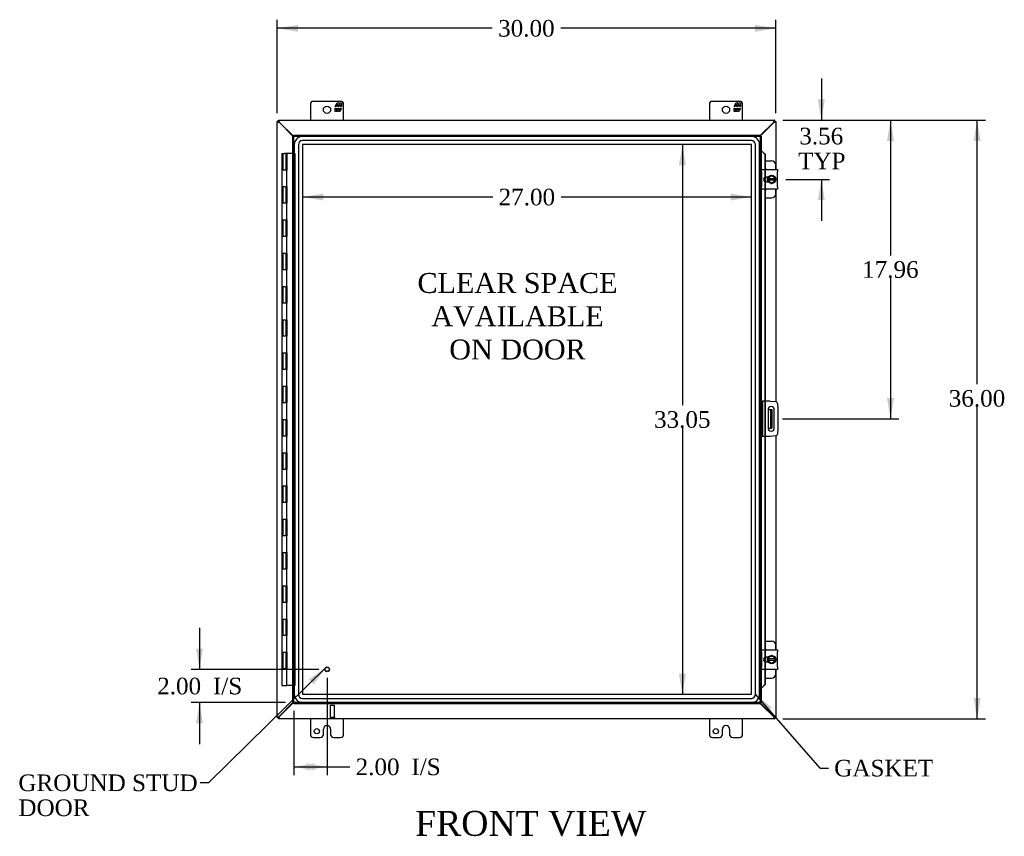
# Model space of a CAD drawing. Header units: inches. Extents: x 6 to 235, y 0 to 158.
# Tile 3 of 8: x 58 to 117, y 54 to 103. Entities that reach past the tile are written whole.
import ezdxf
from ezdxf.enums import TextEntityAlignment as Align

# ---------------------------------------------------------------- set-up
doc = ezdxf.new("R2010")
doc.units = ezdxf.units.IN
doc.header["$MEASUREMENT"] = 0
for name, color, linetype in [('COM40153-1', 7, 'CONTINUOUS'), ('COM40153-2', 7, 'CONTINUOUS'), ('COM42667', 7, 'CONTINUOUS'), ('COM42780', 7, 'CONTINUOUS'), ('COM48454', 7, 'CONTINUOUS'), ('COM70219', 7, 'CONTINUOUS'), ('COM71780-21', 7, 'CONTINUOUS'), ('DEFAULT', 7, 'CONTINUOUS'), ('FET07710', 7, 'CONTINUOUS'), ('HNG10620-32B', 7, 'CONTINUOUS'), ('HNG10620-32C', 7, 'CONTINUOUS'), ('SCC19011', 7, 'CONTINUOUS'), ('SPR20265', 7, 'CONTINUOUS'), ('STD21878', 7, 'CONTINUOUS'), ('WAF25035', 7, 'CONTINUOUS')]:
    doc.layers.add(name, color=color, linetype=linetype)
doc.styles.add('SEACAD_TIMES_NEW_ROMAN', font='times.ttf')

# ---------------------------------------------------------------- blocks, each defined once
blk = doc.blocks.new('SEANNOT_GROUP2')
at = {"layer": 'DEFAULT', "linetype": 'Continuous'}
blk.add_hatch(color=136, dxfattribs=at).paths.add_polyline_path([(75.476, 62.709), (76.222, 63.734), (75.184, 63.007)])
at = {"layer": 'DEFAULT', "color": 136, "linetype": 'Continuous'}
blk.add_line((69.147, 56.786), (68.647, 56.786), dxfattribs=at)
blk.add_lwpolyline([(69.147, 56.786), (76.222, 63.734)], dxfattribs=at)
at = {"layer": 'DEFAULT', "color": 136, "linetype": 'Continuous', "style": 'SEACAD_TIMES_NEW_ROMAN'}
for s, p in [('GROUND STUD', (57.705, 57.286)), ('DOOR', (57.705, 55.786))]:
    blk.add_text(s, height=1, dxfattribs=at).set_placement(p, align=Align.TOP_LEFT)
blk = doc.blocks.new('SEANNOT_GROUP3')
at = {"layer": 'DEFAULT', "linetype": 'Continuous'}
blk.add_hatch(color=136, dxfattribs=at).paths.add_polyline_path([(103.026, 61.306), (102.046, 62.11), (102.712, 61.032)])
at = {"layer": 'DEFAULT', "color": 136, "linetype": 'Continuous'}
blk.add_line((105.929, 57.668), (106.429, 57.668), dxfattribs=at)
blk.add_lwpolyline([(105.929, 57.668), (102.046, 62.11)], dxfattribs=at)
at = {"layer": 'DEFAULT', "color": 136, "linetype": 'Continuous', "style": 'SEACAD_TIMES_NEW_ROMAN'}
blk.add_text('GASKET', height=1, dxfattribs=at).set_placement((106.779, 58.168), align=Align.TOP_LEFT)
blk = doc.blocks.new('GDIMGGROUP')
at = {"layer": 'DEFAULT', "linetype": 'Continuous'}
for points in [[(115.585, 95.386), (115.376, 96.636), (115.168, 95.386)], [(115.585, 61.886), (115.168, 61.886), (115.376, 60.636)]]:
    blk.add_hatch(color=136, dxfattribs=at).paths.add_polyline_path(points)
at = {"layer": 'DEFAULT', "color": 136, "linetype": 'Continuous'}
for p, q in [((103.698, 96.636), (115.876, 96.636)), ((115.376, 80.756), (115.376, 96.636)), ((115.376, 60.636), (115.376, 79.406)), ((103.698, 60.636), (115.876, 60.636))]:
    blk.add_line(p, q, dxfattribs=at)
at = {"layer": 'DEFAULT', "color": 136, "linetype": 'Continuous', "style": 'SEACAD_TIMES_NEW_ROMAN'}
blk.add_text('36.00', height=1, dxfattribs=at).set_placement((113.67, 80.406), align=Align.TOP_LEFT)
blk = doc.blocks.new('GDIMGGROUP1')
at = {"layer": 'DEFAULT', "linetype": 'Continuous'}
for points in [[(68.389, 64.856), (68.597, 63.606), (68.806, 64.856)], [(68.389, 60.356), (68.806, 60.356), (68.597, 61.606)]]:
    blk.add_hatch(color=136, dxfattribs=at).paths.add_polyline_path(points)
at = {"layer": 'DEFAULT', "color": 136, "linetype": 'Continuous'}
for p, q in [((68.597, 66.106), (68.597, 63.606)), ((75.779, 63.606), (68.097, 63.606)), ((73.779, 61.606), (68.097, 61.606)), ((68.597, 61.606), (68.597, 59.106))]:
    blk.add_line(p, q, dxfattribs=at)
at = {"layer": 'DEFAULT', "color": 136, "linetype": 'Continuous', "style": 'SEACAD_TIMES_NEW_ROMAN'}
for s, p in [('2.00', (66.055, 63.106)), ('I/S', (69.409, 63.106))]:
    blk.add_text(s, height=1, dxfattribs=at).set_placement(p, align=Align.TOP_LEFT)
blk = doc.blocks.new('GDIMGGROUP9')
at = {"layer": 'DEFAULT', "linetype": 'Continuous'}
for points in [[(106.214, 97.886), (105.798, 97.886), (106.006, 96.636)], [(106.214, 91.824), (106.006, 93.074), (105.798, 91.824)]]:
    blk.add_hatch(color=136, dxfattribs=at).paths.add_polyline_path(points)
at = {"layer": 'DEFAULT', "color": 136, "linetype": 'Continuous'}
for p, q in [((106.006, 99.136), (106.006, 96.636)), ((103.698, 96.636), (106.506, 96.636)), ((103.866, 93.074), (106.506, 93.074)), ((106.006, 93.074), (106.006, 90.574))]:
    blk.add_line(p, q, dxfattribs=at)
at = {"layer": 'DEFAULT', "color": 136, "linetype": 'Continuous', "style": 'SEACAD_TIMES_NEW_ROMAN'}
for s, p in [('3.56', (104.679, 96.178)), ('TYP', (104.608, 94.678))]:
    blk.add_text(s, height=1, dxfattribs=at).set_placement(p, align=Align.TOP_LEFT)
blk = doc.blocks.new('GDIMGGROUP10')
at = {"layer": 'DEFAULT', "linetype": 'Continuous'}
for points in [[(110.372, 95.386), (110.164, 96.636), (109.955, 95.386)], [(110.372, 79.926), (109.955, 79.926), (110.164, 78.676)]]:
    blk.add_hatch(color=136, dxfattribs=at).paths.add_polyline_path(points)
at = {"layer": 'DEFAULT', "color": 136, "linetype": 'Continuous'}
for p, q in [((103.698, 96.636), (110.664, 96.636)), ((110.164, 96.636), (110.164, 88.506)), ((110.164, 87.156), (110.164, 78.676)), ((103.677, 78.676), (110.664, 78.676))]:
    blk.add_line(p, q, dxfattribs=at)
at = {"layer": 'DEFAULT', "color": 136, "linetype": 'Continuous', "style": 'SEACAD_TIMES_NEW_ROMAN'}
blk.add_text('17.96', height=1, dxfattribs=at).set_placement((108.458, 88.156), align=Align.TOP_LEFT)
blk = doc.blocks.new('GDIMGGROUP15')
at = {"layer": 'DEFAULT', "linetype": 'Continuous'}
for points in [[(75.529, 57.537), (75.529, 57.954), (74.279, 57.746)], [(75.029, 57.537), (76.279, 57.746), (75.029, 57.954)]]:
    blk.add_hatch(color=136, dxfattribs=at).paths.add_polyline_path(points)
at = {"layer": 'DEFAULT', "color": 136, "linetype": 'Continuous'}
for p, q in [((76.279, 63.106), (76.279, 57.246)), ((74.279, 61.106), (74.279, 57.246)), ((74.279, 57.746), (77.143, 57.746)), ((77.143, 57.746), (77.643, 57.746))]:
    blk.add_line(p, q, dxfattribs=at)
at = {"layer": 'DEFAULT', "color": 136, "linetype": 'Continuous', "style": 'SEACAD_TIMES_NEW_ROMAN'}
for s, p in [('2.00', (77.993, 58.246)), ('I/S', (81.347, 58.246))]:
    blk.add_text(s, height=1, dxfattribs=at).set_placement(p, align=Align.TOP_LEFT)
blk = doc.blocks.new('GDIMGGROUP21')
at = {"layer": 'DEFAULT', "linetype": 'Continuous'}
for points in [[(74.52, 102.367), (73.27, 102.158), (74.52, 101.95)], [(102.02, 102.367), (102.02, 101.95), (103.27, 102.158)]]:
    blk.add_hatch(color=136, dxfattribs=at).paths.add_polyline_path(points)
at = {"layer": 'DEFAULT', "color": 136, "linetype": 'Continuous'}
for p, q in [((73.27, 97.064), (73.27, 102.658)), ((103.27, 97.064), (103.27, 102.658)), ((86.214, 102.158), (73.27, 102.158)), ((103.27, 102.158), (90.327, 102.158))]:
    blk.add_line(p, q, dxfattribs=at)
at = {"layer": 'DEFAULT', "color": 136, "linetype": 'Continuous', "style": 'SEACAD_TIMES_NEW_ROMAN'}
blk.add_text('30.00', height=1, dxfattribs=at).set_placement((86.564, 102.658), align=Align.TOP_LEFT)
blk = doc.blocks.new('GDIMGGROUP24')
at = {"layer": 'DEFAULT', "linetype": 'Continuous'}
for points in [[(97.438, 93.913), (97.855, 93.913), (97.646, 95.163)], [(97.438, 63.359), (97.646, 62.109), (97.855, 63.359)]]:
    blk.add_hatch(color=136, dxfattribs=at).paths.add_polyline_path(points)
at = {"layer": 'DEFAULT', "color": 136, "linetype": 'Continuous'}
for p, q in [((97.646, 95.163), (97.646, 79.486)), ((97.646, 78.136), (97.646, 62.109))]:
    blk.add_line(p, q, dxfattribs=at)
at = {"layer": 'DEFAULT', "color": 136, "linetype": 'Continuous', "style": 'SEACAD_TIMES_NEW_ROMAN'}
blk.add_text('33.05', height=1, dxfattribs=at).set_placement((95.94, 79.136), align=Align.TOP_LEFT)
blk = doc.blocks.new('GDIMGGROUP25')
at = {"layer": 'DEFAULT', "linetype": 'Continuous'}
for points in [[(76.049, 91.803), (76.049, 92.219), (74.799, 92.011)], [(100.547, 91.803), (101.797, 92.011), (100.547, 92.219)]]:
    blk.add_hatch(color=136, dxfattribs=at).paths.add_polyline_path(points)
at = {"layer": 'DEFAULT', "color": 136, "linetype": 'Continuous'}
for p, q in [((86.242, 92.011), (74.799, 92.011)), ((101.797, 92.011), (90.355, 92.011))]:
    blk.add_line(p, q, dxfattribs=at)
at = {"layer": 'DEFAULT', "color": 136, "linetype": 'Continuous', "style": 'SEACAD_TIMES_NEW_ROMAN'}
blk.add_text('27.00', height=1, dxfattribs=at).set_placement((86.592, 92.511), align=Align.TOP_LEFT)

msp = doc.modelspace()

# ---------------------------------------------------------------- linework, layer by layer
at = {"layer": 'COM40153-1', "color": 7}
for p, q in [((102.802, 79.239), (102.912, 79.239)), ((102.912, 79.239), (102.948, 79.239)), ((102.948, 79.239), (103.02, 79.239)), ((102.948, 79.239), (102.948, 78.114)), ((103.02, 79.239), (103.02, 78.114)), ((102.802, 78.114), (102.912, 78.114)), ((102.948, 78.114), (102.912, 78.114)), ((102.948, 78.114), (103.02, 78.114))]:
    msp.add_line(p, q, dxfattribs=at)
at = {"layer": 'COM40153-2', "color": 7}
for p, q in [((102.467, 79.739), (102.395, 79.739)), ((102.467, 79.739), (102.467, 77.614)), ((102.467, 79.739), (102.503, 79.739)), ((102.918, 79.739), (102.503, 79.739)), ((102.918, 79.739), (103.253, 79.709)), ((103.366, 79.596), (103.395, 79.262)), ((102.802, 79.226), (102.802, 78.126)), ((103.177, 78.126), (103.177, 79.226)), ((103.395, 79.262), (103.395, 78.091)), ((102.467, 77.614), (102.395, 77.614)), ((102.503, 77.614), (102.467, 77.614)), ((102.918, 77.614), (102.503, 77.614)), ((103.253, 77.643), (102.918, 77.614)), ((103.395, 78.091), (103.366, 77.757))]:
    msp.add_line(p, q, dxfattribs=at)
for centre, radius, start, end in [((102.989, 79.226), 0.188, 0, 180), ((103.242, 79.585), 0.125, 5, 85), ((102.989, 78.126), 0.188, 180, 0), ((103.242, 77.767), 0.125, 275, 355)]:
    msp.add_arc(centre, radius, start, end, dxfattribs=at)
at = {"layer": 'COM42667', "color": 7}
for p, q in [((102.396, 93.52), (102.396, 93.663)), ((102.396, 93.663), (103.366, 93.663)), ((103.366, 93.663), (103.366, 93.52)), ((102.396, 93.52), (102.396, 92.628)), ((102.81, 93.215), (102.671, 93.215)), ((103.366, 92.628), (103.366, 93.52)), ((102.396, 92.485), (102.396, 92.628)), ((103.366, 92.485), (102.396, 92.485)), ((102.671, 92.934), (102.81, 92.934)), ((103.366, 92.628), (103.366, 92.485)), ((102.396, 64.644), (102.396, 64.787)), ((102.396, 64.787), (103.366, 64.787)), ((102.396, 64.644), (102.396, 63.752)), ((103.366, 64.787), (103.366, 64.644)), ((103.366, 63.752), (103.366, 64.644)), ((102.81, 64.339), (102.671, 64.339)), ((102.671, 64.058), (102.81, 64.058)), ((102.396, 63.609), (102.396, 63.752)), ((103.366, 63.609), (102.396, 63.609)), ((103.366, 63.752), (103.366, 63.609))]:
    msp.add_line(p, q, dxfattribs=at)
for centre in [(102.671, 93.074), (102.671, 64.198)]:
    msp.add_arc(centre, 0.14, 90, 270, dxfattribs=at)
at = {"layer": 'COM42780', "color": 7}
for p, q in [((102.62, 94.189), (103.017, 94.189)), ((103.267, 93.663), (103.267, 93.939)), ((102.767, 93.14), (102.767, 93.215)), ((102.767, 92.934), (102.767, 93.005)), ((103.267, 92.209), (103.267, 92.485)), ((102.62, 91.959), (103.017, 91.959)), ((102.62, 65.313), (103.017, 65.313)), ((103.267, 64.787), (103.267, 65.063)), ((102.767, 64.264), (102.767, 64.339)), ((102.767, 64.058), (102.767, 64.129)), ((103.267, 63.333), (103.267, 63.609)), ((102.62, 63.083), (103.017, 63.083))]:
    msp.add_line(p, q, dxfattribs=at)
for centre, start, end in [((103.017, 93.939), 0, 90), ((102.517, 93.502), 39.93243, 65.66946), ((102.517, 92.646), 294.33054, 320.06757), ((103.017, 92.209), 270, 0), ((103.017, 65.063), 0, 90), ((102.517, 64.626), 39.93243, 65.66946), ((102.517, 63.77), 294.33054, 320.06757), ((103.017, 63.333), 270, 0)]:
    msp.add_arc(centre, 0.25, start, end, dxfattribs=at)
at = {"layer": 'COM48454', "color": 7}
for p, q in [((73.342, 96.564), (73.27, 96.564)), ((73.27, 60.708), (73.27, 96.564)), ((73.342, 96.636), (103.198, 96.636)), ((73.342, 96.564), (73.342, 96.636)), ((73.342, 96.564), (73.378, 96.528)), ((103.198, 96.564), (103.198, 96.636)), ((103.198, 96.564), (103.27, 96.564)), ((103.27, 96.564), (103.27, 93.663)), ((73.403, 96.486), (73.378, 96.502)), ((74.222, 95.667), (73.403, 96.486)), ((73.421, 96.504), (73.404, 96.528)), ((74.258, 95.667), (73.421, 96.504)), ((103.12, 96.504), (102.323, 95.707)), ((103.138, 96.486), (102.323, 95.671)), ((103.137, 96.528), (103.12, 96.504)), ((103.162, 96.502), (103.138, 96.486)), ((103.27, 92.485), (103.27, 79.707)), ((103.27, 77.646), (103.27, 64.787)), ((103.27, 63.609), (103.27, 60.708)), ((73.403, 60.786), (74.222, 61.606)), ((73.421, 60.768), (74.258, 61.606)), ((102.323, 61.601), (103.138, 60.786)), ((102.323, 61.565), (103.12, 60.768)), ((73.342, 60.708), (73.27, 60.708)), ((73.342, 60.708), (73.342, 60.636)), ((103.198, 60.636), (73.342, 60.636)), ((73.378, 60.77), (73.403, 60.786)), ((73.404, 60.744), (73.421, 60.768)), ((103.12, 60.768), (103.137, 60.744)), ((103.138, 60.786), (103.162, 60.77)), ((103.198, 60.708), (103.27, 60.708)), ((103.198, 60.708), (103.198, 60.636))]:
    msp.add_line(p, q, dxfattribs=at)
for points, knots in [([(73.378, 96.502), (73.364, 96.508), (73.35, 96.513), (73.324, 96.523), (73.312, 96.528), (73.292, 96.538), (73.284, 96.544), (73.273, 96.554), (73.27, 96.559), (73.27, 96.564)], [0, 0, 0, 0, 0.25, 0.25, 0.5, 0.5, 0.75, 0.75, 1, 1, 1, 1]), ([(73.404, 96.528), (73.399, 96.542), (73.394, 96.556), (73.384, 96.583), (73.378, 96.595), (73.368, 96.615), (73.363, 96.623), (73.353, 96.633), (73.348, 96.636), (73.342, 96.636)], [0, 0, 0, 0, 0.25, 0.25, 0.5, 0.5, 0.75, 0.75, 1, 1, 1, 1]), ([(73.404, 96.528), (73.394, 96.538), (73.384, 96.547), (73.363, 96.56), (73.353, 96.564), (73.342, 96.564)], [0, 0, 0, 0, 0.5, 0.5, 1, 1, 1, 1]), ([(73.378, 96.502), (73.374, 96.508), (73.369, 96.513), (73.36, 96.523), (73.356, 96.528), (73.35, 96.538), (73.347, 96.544), (73.343, 96.554), (73.342, 96.559), (73.342, 96.564)], [0, 0, 0, 0, 0.25, 0.25, 0.5, 0.5, 0.75, 0.75, 1, 1, 1, 1]), ([(103.198, 96.636), (103.193, 96.636), (103.188, 96.633), (103.178, 96.623), (103.173, 96.615), (103.162, 96.595), (103.157, 96.583), (103.147, 96.556), (103.142, 96.542), (103.137, 96.528)], [0, 0, 0, 0, 0.25, 0.25, 0.5, 0.5, 0.75, 0.75, 1, 1, 1, 1]), ([(103.198, 96.564), (103.188, 96.564), (103.178, 96.56), (103.157, 96.547), (103.147, 96.538), (103.137, 96.528)], [0, 0, 0, 0, 0.5, 0.5, 1, 1, 1, 1]), ([(103.198, 96.564), (103.198, 96.559), (103.197, 96.554), (103.194, 96.544), (103.191, 96.538), (103.184, 96.528), (103.18, 96.523), (103.172, 96.513), (103.167, 96.508), (103.162, 96.502)], [0, 0, 0, 0, 0.25, 0.25, 0.5, 0.5, 0.75, 0.75, 1, 1, 1, 1]), ([(103.27, 96.564), (103.27, 96.559), (103.268, 96.554), (103.257, 96.544), (103.249, 96.538), (103.229, 96.528), (103.217, 96.523), (103.191, 96.513), (103.177, 96.508), (103.162, 96.502)], [0, 0, 0, 0, 0.25, 0.25, 0.5, 0.5, 0.75, 0.75, 1, 1, 1, 1]), ([(73.27, 60.708), (73.27, 60.713), (73.273, 60.719), (73.284, 60.729), (73.292, 60.734), (73.312, 60.744), (73.324, 60.749), (73.35, 60.76), (73.364, 60.765), (73.378, 60.77)], [0, 0, 0, 0, 0.25, 0.25, 0.5, 0.5, 0.75, 0.75, 1, 1, 1, 1]), ([(73.342, 60.708), (73.342, 60.713), (73.343, 60.719), (73.347, 60.729), (73.35, 60.734), (73.356, 60.744), (73.36, 60.749), (73.369, 60.76), (73.374, 60.765), (73.378, 60.77)], [0, 0, 0, 0, 0.25, 0.25, 0.5, 0.5, 0.75, 0.75, 1, 1, 1, 1]), ([(73.342, 60.636), (73.348, 60.636), (73.353, 60.639), (73.363, 60.65), (73.368, 60.658), (73.378, 60.678), (73.384, 60.69), (73.394, 60.716), (73.399, 60.73), (73.404, 60.744)], [0, 0, 0, 0, 0.25, 0.25, 0.5, 0.5, 0.75, 0.75, 1, 1, 1, 1]), ([(73.342, 60.708), (73.353, 60.708), (73.363, 60.712), (73.384, 60.725), (73.394, 60.735), (73.404, 60.744)], [0, 0, 0, 0, 0.5, 0.5, 1, 1, 1, 1]), ([(103.137, 60.744), (103.142, 60.73), (103.147, 60.716), (103.157, 60.69), (103.162, 60.678), (103.173, 60.658), (103.178, 60.65), (103.188, 60.639), (103.193, 60.636), (103.198, 60.636)], [0, 0, 0, 0, 0.25, 0.25, 0.5, 0.5, 0.75, 0.75, 1, 1, 1, 1]), ([(103.137, 60.744), (103.147, 60.735), (103.157, 60.725), (103.178, 60.712), (103.188, 60.708), (103.198, 60.708)], [0, 0, 0, 0, 0.5, 0.5, 1, 1, 1, 1]), ([(103.162, 60.77), (103.167, 60.765), (103.172, 60.76), (103.18, 60.749), (103.184, 60.744), (103.191, 60.734), (103.194, 60.729), (103.197, 60.719), (103.198, 60.713), (103.198, 60.708)], [0, 0, 0, 0, 0.25, 0.25, 0.5, 0.5, 0.75, 0.75, 1, 1, 1, 1]), ([(103.162, 60.77), (103.177, 60.765), (103.191, 60.76), (103.217, 60.749), (103.229, 60.744), (103.249, 60.734), (103.257, 60.729), (103.268, 60.719), (103.27, 60.713), (103.27, 60.708)], [0, 0, 0, 0, 0.25, 0.25, 0.5, 0.5, 0.75, 0.75, 1, 1, 1, 1])]:
    msp.add_open_spline(points, degree=3, knots=knots, dxfattribs=at)
at = {"layer": 'COM70219', "color": 7}
for p, q in [((101.796, 95.662), (74.8, 95.662)), ((101.796, 95.661), (74.8, 95.661)), ((101.796, 95.412), (74.8, 95.412)), ((74.3, 95.162), (74.3, 62.11)), ((74.301, 95.162), (74.301, 62.11)), ((74.55, 95.162), (74.55, 62.11)), ((74.799, 95.162), (74.799, 62.11)), ((101.796, 95.163), (74.8, 95.163)), ((74.8, 95.162), (74.8, 62.11)), ((101.796, 95.162), (74.8, 95.162)), ((101.796, 62.11), (101.796, 95.162)), ((101.797, 62.11), (101.797, 95.162)), ((102.046, 62.11), (102.046, 95.162)), ((102.295, 62.11), (102.295, 95.162)), ((102.296, 62.11), (102.296, 95.162)), ((74.8, 62.11), (101.796, 62.11)), ((74.8, 62.109), (101.796, 62.109)), ((74.8, 61.86), (101.796, 61.86)), ((74.8, 61.611), (101.796, 61.611)), ((74.8, 61.61), (101.796, 61.61))]:
    msp.add_line(p, q, dxfattribs=at)
for centre, radius, start, end in [((74.8, 95.162), 0.5, 90, 180), ((74.8, 95.162), 0.499, 90, 180), ((74.8, 95.162), 0.25, 90, 180), ((101.796, 95.162), 0.5, 0, 90), ((101.796, 95.162), 0.499, 0, 90), ((101.796, 95.162), 0.25, 0, 90), ((74.8, 95.162), 0.001, 90, 180), ((101.796, 95.162), 0.001, 0, 90), ((74.8, 62.11), 0.5, 180, 270), ((74.8, 62.11), 0.499, 180, 270), ((74.8, 62.11), 0.25, 180, 270), ((74.8, 62.11), 0.001, 180, 270), ((101.796, 62.11), 0.5, 270, 0), ((101.796, 62.11), 0.001, 270, 0), ((101.796, 62.11), 0.25, 270, 0), ((101.796, 62.11), 0.499, 270, 0)]:
    msp.add_arc(centre, radius, start, end, dxfattribs=at)
at = {"layer": 'COM71780-21', "color": 7}
for p, q in [((74.207, 95.667), (74.279, 95.667)), ((74.207, 61.606), (74.207, 95.667)), ((74.279, 95.739), (74.279, 95.667)), ((74.279, 95.739), (102.323, 95.739)), ((74.279, 95.667), (102.323, 95.667)), ((74.279, 95.667), (74.315, 95.631)), ((74.279, 61.606), (74.279, 95.667)), ((74.279, 95.667), (74.315, 95.631)), ((102.323, 95.667), (102.287, 95.631)), ((102.323, 95.667), (102.287, 95.631)), ((102.323, 95.739), (102.323, 95.667)), ((102.323, 95.667), (102.323, 61.606)), ((102.395, 95.667), (102.323, 95.667)), ((102.395, 95.667), (102.395, 61.606)), ((102.395, 94.792), (102.323, 94.792)), ((102.408, 94.792), (102.395, 94.792)), ((102.418, 94.768), (102.427, 94.768)), ((102.438, 94.756), (102.608, 94.584)), ((102.438, 94.756), (102.45, 94.756)), ((102.45, 94.756), (102.62, 94.584)), ((102.608, 94.584), (102.608, 93.663)), ((102.62, 94.584), (102.608, 94.584)), ((102.62, 94.584), (102.62, 93.663)), ((102.608, 93.663), (102.608, 93.2)), ((102.62, 93.663), (102.62, 93.205)), ((102.608, 93.2), (102.608, 92.949)), ((102.62, 93.205), (102.62, 92.943)), ((102.608, 92.949), (102.608, 92.485)), ((102.608, 92.485), (102.608, 79.739)), ((102.62, 92.943), (102.62, 92.485)), ((102.62, 92.485), (102.62, 79.739)), ((102.608, 79.739), (102.608, 77.614)), ((102.62, 79.739), (102.62, 77.614)), ((102.608, 77.614), (102.608, 64.787)), ((102.62, 77.614), (102.62, 64.787)), ((102.608, 64.787), (102.608, 64.324)), ((102.62, 64.787), (102.62, 64.329)), ((102.608, 64.324), (102.608, 64.073)), ((102.608, 64.073), (102.608, 63.609)), ((102.62, 64.329), (102.62, 64.067)), ((102.62, 64.067), (102.62, 63.609)), ((102.608, 63.609), (102.608, 62.689)), ((102.62, 63.609), (102.62, 62.689)), ((102.395, 62.481), (102.323, 62.481)), ((102.395, 62.481), (102.408, 62.481)), ((102.427, 62.504), (102.418, 62.504)), ((102.608, 62.689), (102.438, 62.516)), ((102.438, 62.516), (102.45, 62.516)), ((102.62, 62.689), (102.45, 62.516)), ((102.62, 62.689), (102.608, 62.689)), ((74.207, 61.606), (74.279, 61.606)), ((74.279, 61.606), (74.315, 61.642)), ((74.279, 61.606), (74.315, 61.642)), ((102.323, 61.606), (74.279, 61.606)), ((74.279, 61.534), (74.279, 61.606)), ((102.323, 61.606), (102.287, 61.642)), ((102.323, 61.606), (102.287, 61.642)), ((102.323, 61.534), (102.323, 61.606)), ((102.395, 61.606), (102.323, 61.606)), ((102.323, 61.534), (74.279, 61.534))]:
    msp.add_line(p, q, dxfattribs=at)
for centre, radius, start, end in [((102.836, 95.843), 1.153, 245.73422, 249.46416), ((102.726, 95.025), 0.395, 216.31419, 223.00535), ((102.836, 95.843), 1.153, 249.46416, 250.45802), ((102.836, 61.43), 1.153, 110.53584, 114.26578), ((102.726, 62.247), 0.395, 136.99465, 143.68581), ((102.836, 61.43), 1.153, 109.54198, 110.53584)]:
    msp.add_arc(centre, radius, start, end, dxfattribs=at)
at = {"layer": 'FET07710', "color": 7}
for p, q in [((77.083, 97.761), (75.458, 97.761)), ((101.083, 97.761), (99.458, 97.761)), ((75.27, 97.574), (75.27, 96.636)), ((76.76, 97.456), (76.883, 97.668)), ((76.825, 97.456), (76.76, 97.456)), ((76.76, 97.146), (76.76, 97.359)), ((76.76, 97.359), (76.825, 97.359)), ((76.869, 97.146), (76.76, 97.146)), ((76.923, 97.562), (76.825, 97.562)), ((76.825, 97.562), (76.825, 97.456)), ((76.825, 97.359), (76.825, 97.253)), ((76.825, 97.253), (76.923, 97.253)), ((76.914, 97.224), (76.869, 97.146)), ((76.883, 97.668), (76.992, 97.668)), ((76.914, 97.146), (76.914, 97.224)), ((77.023, 97.146), (76.914, 97.146)), ((76.923, 97.456), (76.923, 97.562)), ((76.983, 97.456), (76.923, 97.456)), ((76.923, 97.253), (76.923, 97.359)), ((76.923, 97.359), (76.983, 97.359)), ((77.081, 97.562), (76.983, 97.562)), ((76.983, 97.562), (76.983, 97.456)), ((76.983, 97.359), (76.983, 97.253)), ((76.983, 97.253), (77.081, 97.253)), ((76.992, 97.668), (76.992, 97.591)), ((76.992, 97.591), (77.037, 97.668)), ((77.145, 97.359), (77.023, 97.146)), ((77.037, 97.668), (77.145, 97.668)), ((77.081, 97.456), (77.081, 97.562)), ((77.145, 97.456), (77.081, 97.456)), ((77.081, 97.253), (77.081, 97.359)), ((77.081, 97.359), (77.145, 97.359)), ((77.145, 97.668), (77.145, 97.456)), ((77.27, 96.636), (77.27, 97.574)), ((99.27, 97.574), (99.27, 96.636)), ((100.76, 97.456), (100.883, 97.668)), ((100.825, 97.456), (100.76, 97.456)), ((100.76, 97.146), (100.76, 97.359)), ((100.76, 97.359), (100.825, 97.359)), ((100.869, 97.146), (100.76, 97.146)), ((100.923, 97.562), (100.825, 97.562)), ((100.825, 97.562), (100.825, 97.456)), ((100.825, 97.359), (100.825, 97.253)), ((100.825, 97.253), (100.923, 97.253)), ((100.914, 97.224), (100.869, 97.146)), ((100.883, 97.668), (100.992, 97.668)), ((100.914, 97.146), (100.914, 97.224)), ((101.023, 97.146), (100.914, 97.146)), ((100.923, 97.456), (100.923, 97.562)), ((100.983, 97.456), (100.923, 97.456)), ((100.923, 97.253), (100.923, 97.359)), ((100.923, 97.359), (100.983, 97.359)), ((101.081, 97.562), (100.983, 97.562)), ((100.983, 97.562), (100.983, 97.456)), ((100.983, 97.359), (100.983, 97.253)), ((100.983, 97.253), (101.081, 97.253)), ((100.992, 97.668), (100.992, 97.591)), ((100.992, 97.591), (101.037, 97.668)), ((101.145, 97.359), (101.023, 97.146)), ((101.037, 97.668), (101.145, 97.668)), ((101.081, 97.456), (101.081, 97.562)), ((101.145, 97.456), (101.081, 97.456)), ((101.081, 97.253), (101.081, 97.359)), ((101.081, 97.359), (101.145, 97.359)), ((101.145, 97.668), (101.145, 97.456)), ((101.27, 96.636), (101.27, 97.574)), ((75.27, 60.636), (75.27, 59.699)), ((77.27, 59.699), (77.27, 60.636)), ((99.27, 60.636), (99.27, 59.699)), ((101.27, 59.699), (101.27, 60.636)), ((76.052, 59.699), (76.052, 60.011)), ((76.27, 60.229), (76.27, 60.229)), ((76.488, 60.011), (76.488, 59.699)), ((100.052, 59.699), (100.052, 60.011)), ((100.27, 60.229), (100.27, 60.229)), ((100.488, 60.011), (100.488, 59.699)), ((75.458, 59.511), (75.864, 59.511)), ((76.676, 59.511), (77.083, 59.511)), ((99.458, 59.511), (99.864, 59.511)), ((100.676, 59.511), (101.083, 59.511))]:
    msp.add_line(p, q, dxfattribs=at)
for centre, radius in [((76.27, 97.261), 0.219), ((100.27, 97.261), 0.219), ((75.661, 59.886), 0.156), ((99.661, 59.886), 0.156)]:
    msp.add_circle(centre, radius, dxfattribs=at)
for centre, radius, start, end in [((75.458, 97.574), 0.188, 90, 180), ((77.083, 97.574), 0.188, 0, 90), ((99.458, 97.574), 0.188, 90, 180), ((101.083, 97.574), 0.188, 0, 90), ((76.27, 60.011), 0.218, 90, 180), ((76.27, 60.011), 0.218, 0, 90), ((100.27, 60.011), 0.218, 90, 180), ((100.27, 60.011), 0.218, 0, 90), ((75.458, 59.699), 0.188, 180, 270), ((75.864, 59.699), 0.188, 270, 0), ((76.676, 59.699), 0.188, 180, 270), ((77.083, 59.699), 0.188, 270, 0), ((99.458, 59.699), 0.187, 180, 270), ((99.864, 59.699), 0.188, 270, 0), ((100.676, 59.699), 0.188, 180, 270), ((101.083, 59.699), 0.188, 270, 0)]:
    msp.add_arc(centre, radius, start, end, dxfattribs=at)
at = {"layer": 'HNG10620-32B', "color": 7}
for p, q in [((73.709, 93.636), (73.556, 93.636)), ((73.556, 93.636), (73.556, 92.636)), ((73.556, 92.636), (73.709, 92.636)), ((73.709, 91.636), (73.556, 91.636)), ((73.556, 91.636), (73.556, 90.636)), ((73.556, 90.636), (73.709, 90.636)), ((73.709, 89.636), (73.556, 89.636)), ((73.556, 89.636), (73.556, 88.636)), ((73.556, 88.636), (73.709, 88.636)), ((73.709, 87.636), (73.556, 87.636)), ((73.556, 87.636), (73.556, 86.636)), ((73.556, 86.636), (73.709, 86.636)), ((73.709, 85.636), (73.556, 85.636)), ((73.556, 85.636), (73.556, 84.636)), ((73.556, 84.636), (73.709, 84.636)), ((73.709, 83.636), (73.556, 83.636)), ((73.556, 83.636), (73.556, 82.636)), ((73.556, 82.636), (73.709, 82.636)), ((73.709, 81.636), (73.556, 81.636)), ((73.556, 81.636), (73.556, 80.636)), ((73.556, 80.636), (73.709, 80.636)), ((73.709, 79.636), (73.556, 79.636)), ((73.556, 79.636), (73.556, 78.636)), ((73.556, 78.636), (73.709, 78.636)), ((73.709, 77.636), (73.556, 77.636)), ((73.556, 77.636), (73.556, 76.636)), ((73.556, 76.636), (73.709, 76.636)), ((73.709, 75.636), (73.556, 75.636)), ((73.556, 75.636), (73.556, 74.636)), ((73.556, 74.636), (73.709, 74.636)), ((73.709, 73.636), (73.556, 73.636)), ((73.556, 73.636), (73.556, 72.636)), ((73.556, 72.636), (73.709, 72.636)), ((73.709, 71.636), (73.556, 71.636)), ((73.556, 71.636), (73.556, 70.636)), ((73.556, 70.636), (73.709, 70.636)), ((73.709, 69.636), (73.556, 69.636)), ((73.556, 69.636), (73.556, 68.636)), ((73.556, 68.636), (73.709, 68.636)), ((73.709, 67.636), (73.556, 67.636)), ((73.556, 67.636), (73.556, 66.636)), ((73.556, 66.636), (73.709, 66.636)), ((73.709, 65.636), (73.556, 65.636)), ((73.556, 65.636), (73.556, 64.636)), ((73.556, 64.636), (73.709, 64.636)), ((73.709, 63.636), (73.556, 63.636)), ((73.556, 63.636), (73.556, 62.636)), ((73.556, 62.636), (73.863, 62.636))]:
    msp.add_line(p, q, dxfattribs=at)
at = {"layer": 'HNG10620-32C', "color": 7}
for p, q in [((73.556, 94.636), (73.709, 94.636)), ((73.556, 94.636), (73.556, 93.636)), ((73.616, 94.636), (73.616, 93.636)), ((74.207, 94.636), (73.709, 94.636)), ((73.792, 94.636), (73.792, 93.636)), ((73.803, 93.636), (73.803, 94.636)), ((73.845, 94.636), (73.845, 93.636)), ((73.863, 93.636), (73.863, 94.636)), ((74.25, 94.636), (74.207, 94.636)), ((74.279, 94.636), (74.25, 94.636)), ((74.279, 94.636), (74.339, 94.636)), ((74.339, 94.636), (74.339, 62.636)), ((73.709, 93.636), (73.556, 93.636)), ((73.863, 93.636), (73.709, 93.636)), ((73.863, 92.636), (73.863, 93.636)), ((73.556, 92.636), (73.709, 92.636)), ((73.556, 92.636), (73.556, 91.636)), ((73.616, 92.636), (73.616, 91.636)), ((73.709, 92.636), (73.863, 92.636)), ((73.792, 92.636), (73.792, 91.636)), ((73.803, 91.636), (73.803, 92.636)), ((73.845, 92.636), (73.845, 91.636)), ((73.863, 91.636), (73.863, 92.636)), ((73.709, 91.636), (73.556, 91.636)), ((73.863, 91.636), (73.709, 91.636)), ((73.863, 90.636), (73.863, 91.636)), ((73.556, 90.636), (73.709, 90.636)), ((73.556, 90.636), (73.556, 89.636)), ((73.616, 90.636), (73.616, 89.636)), ((73.709, 90.636), (73.863, 90.636)), ((73.792, 90.636), (73.792, 89.636)), ((73.803, 89.636), (73.803, 90.636)), ((73.845, 90.636), (73.845, 89.636)), ((73.863, 89.636), (73.863, 90.636)), ((73.709, 89.636), (73.556, 89.636)), ((73.863, 89.636), (73.709, 89.636)), ((73.863, 88.636), (73.863, 89.636)), ((73.556, 88.636), (73.709, 88.636)), ((73.556, 88.636), (73.556, 87.636)), ((73.616, 88.636), (73.616, 87.636)), ((73.709, 88.636), (73.863, 88.636)), ((73.792, 88.636), (73.792, 87.636)), ((73.803, 87.636), (73.803, 88.636)), ((73.845, 88.636), (73.845, 87.636)), ((73.863, 87.636), (73.863, 88.636)), ((73.709, 87.636), (73.556, 87.636)), ((73.863, 87.636), (73.709, 87.636)), ((73.863, 86.636), (73.863, 87.636)), ((73.556, 86.636), (73.709, 86.636)), ((73.556, 86.636), (73.556, 85.636)), ((73.616, 86.636), (73.616, 85.636)), ((73.709, 86.636), (73.863, 86.636)), ((73.792, 86.636), (73.792, 85.636)), ((73.803, 85.636), (73.803, 86.636)), ((73.845, 86.636), (73.845, 85.636)), ((73.863, 85.636), (73.863, 86.636)), ((73.709, 85.636), (73.556, 85.636)), ((73.863, 85.636), (73.709, 85.636)), ((73.863, 84.636), (73.863, 85.636)), ((73.556, 84.636), (73.709, 84.636)), ((73.556, 84.636), (73.556, 83.636)), ((73.616, 84.636), (73.616, 83.636)), ((73.709, 84.636), (73.863, 84.636)), ((73.792, 84.636), (73.792, 83.636)), ((73.803, 83.636), (73.803, 84.636)), ((73.845, 84.636), (73.845, 83.636)), ((73.863, 83.636), (73.863, 84.636)), ((73.709, 83.636), (73.556, 83.636)), ((73.863, 83.636), (73.709, 83.636)), ((73.863, 82.636), (73.863, 83.636)), ((73.556, 82.636), (73.709, 82.636)), ((73.556, 82.636), (73.556, 81.636)), ((73.616, 82.636), (73.616, 81.636)), ((73.709, 82.636), (73.863, 82.636)), ((73.792, 82.636), (73.792, 81.636)), ((73.803, 81.636), (73.803, 82.636)), ((73.845, 82.636), (73.845, 81.636)), ((73.863, 81.636), (73.863, 82.636)), ((73.709, 81.636), (73.556, 81.636)), ((73.863, 81.636), (73.709, 81.636)), ((73.863, 80.636), (73.863, 81.636)), ((73.556, 80.636), (73.709, 80.636)), ((73.556, 80.636), (73.556, 79.636)), ((73.616, 80.636), (73.616, 79.636)), ((73.709, 80.636), (73.863, 80.636)), ((73.792, 80.636), (73.792, 79.636)), ((73.803, 79.636), (73.803, 80.636)), ((73.845, 80.636), (73.845, 79.636)), ((73.863, 79.636), (73.863, 80.636)), ((73.709, 79.636), (73.556, 79.636)), ((73.863, 79.636), (73.709, 79.636)), ((73.863, 78.636), (73.863, 79.636)), ((73.556, 78.636), (73.709, 78.636)), ((73.556, 78.636), (73.556, 77.636)), ((73.616, 78.636), (73.616, 77.636)), ((73.709, 78.636), (73.863, 78.636)), ((73.792, 78.636), (73.792, 77.636)), ((73.803, 77.636), (73.803, 78.636)), ((73.845, 78.636), (73.845, 77.636)), ((73.863, 77.636), (73.863, 78.636)), ((73.709, 77.636), (73.556, 77.636)), ((73.863, 77.636), (73.709, 77.636)), ((73.863, 76.636), (73.863, 77.636)), ((73.556, 76.636), (73.709, 76.636)), ((73.556, 76.636), (73.556, 75.636)), ((73.616, 76.636), (73.616, 75.636)), ((73.709, 76.636), (73.863, 76.636)), ((73.792, 76.636), (73.792, 75.636)), ((73.803, 75.636), (73.803, 76.636)), ((73.845, 76.636), (73.845, 75.636)), ((73.863, 75.636), (73.863, 76.636)), ((73.709, 75.636), (73.556, 75.636)), ((73.863, 75.636), (73.709, 75.636)), ((73.863, 74.636), (73.863, 75.636)), ((73.556, 74.636), (73.709, 74.636)), ((73.556, 74.636), (73.556, 73.636)), ((73.616, 74.636), (73.616, 73.636)), ((73.709, 74.636), (73.863, 74.636)), ((73.792, 74.636), (73.792, 73.636)), ((73.803, 73.636), (73.803, 74.636)), ((73.845, 74.636), (73.845, 73.636)), ((73.863, 73.636), (73.863, 74.636)), ((73.709, 73.636), (73.556, 73.636)), ((73.863, 73.636), (73.709, 73.636)), ((73.863, 72.636), (73.863, 73.636)), ((73.556, 72.636), (73.709, 72.636)), ((73.556, 72.636), (73.556, 71.636)), ((73.616, 72.636), (73.616, 71.636)), ((73.709, 72.636), (73.863, 72.636)), ((73.792, 72.636), (73.792, 71.636)), ((73.803, 71.636), (73.803, 72.636)), ((73.845, 72.636), (73.845, 71.636)), ((73.863, 71.636), (73.863, 72.636)), ((73.709, 71.636), (73.556, 71.636)), ((73.863, 71.636), (73.709, 71.636)), ((73.863, 70.636), (73.863, 71.636)), ((73.556, 70.636), (73.709, 70.636)), ((73.556, 70.636), (73.556, 69.636)), ((73.616, 70.636), (73.616, 69.636)), ((73.709, 70.636), (73.863, 70.636)), ((73.792, 70.636), (73.792, 69.636)), ((73.803, 69.636), (73.803, 70.636)), ((73.845, 70.636), (73.845, 69.636)), ((73.863, 69.636), (73.863, 70.636)), ((73.709, 69.636), (73.556, 69.636)), ((73.863, 69.636), (73.709, 69.636)), ((73.863, 68.636), (73.863, 69.636)), ((73.556, 68.636), (73.709, 68.636)), ((73.556, 68.636), (73.556, 67.636)), ((73.616, 68.636), (73.616, 67.636)), ((73.709, 68.636), (73.863, 68.636)), ((73.792, 68.636), (73.792, 67.636)), ((73.803, 67.636), (73.803, 68.636)), ((73.845, 68.636), (73.845, 67.636)), ((73.863, 67.636), (73.863, 68.636)), ((73.709, 67.636), (73.556, 67.636)), ((73.863, 67.636), (73.709, 67.636)), ((73.863, 66.636), (73.863, 67.636)), ((73.556, 66.636), (73.709, 66.636)), ((73.556, 66.636), (73.556, 65.636)), ((73.616, 66.636), (73.616, 65.636)), ((73.709, 66.636), (73.863, 66.636)), ((73.792, 66.636), (73.792, 65.636)), ((73.803, 65.636), (73.803, 66.636)), ((73.845, 66.636), (73.845, 65.636)), ((73.863, 65.636), (73.863, 66.636)), ((73.709, 65.636), (73.556, 65.636)), ((73.863, 65.636), (73.709, 65.636)), ((73.863, 64.636), (73.863, 65.636)), ((73.556, 64.636), (73.709, 64.636)), ((73.556, 64.636), (73.556, 63.636)), ((73.616, 64.636), (73.616, 63.636)), ((73.709, 64.636), (73.863, 64.636)), ((73.792, 64.636), (73.792, 63.636)), ((73.803, 63.636), (73.803, 64.636)), ((73.845, 64.636), (73.845, 63.636)), ((73.863, 63.636), (73.863, 64.636)), ((73.709, 63.636), (73.556, 63.636)), ((73.863, 63.636), (73.709, 63.636)), ((73.863, 62.636), (73.863, 63.636)), ((74.207, 62.636), (73.863, 62.636)), ((74.25, 62.636), (74.207, 62.636)), ((74.279, 62.636), (74.25, 62.636)), ((74.279, 62.636), (74.339, 62.636))]:
    msp.add_line(p, q, dxfattribs=at)
at = {"layer": 'SCC19011', "color": 7}
for p, q in [((103.017, 93.315), (102.802, 93.183)), ((102.802, 93.183), (102.802, 93.108)), ((102.802, 93.108), (102.802, 93.04)), ((102.823, 93.108), (102.802, 93.108)), ((102.802, 93.04), (102.802, 92.965)), ((102.802, 93.04), (102.823, 93.04)), ((102.833, 93.108), (102.823, 93.108)), ((102.823, 93.04), (102.833, 93.04)), ((103.202, 93.108), (102.833, 93.108)), ((102.833, 93.04), (103.202, 93.04)), ((103.232, 93.183), (103.017, 93.315)), ((103.212, 93.108), (103.202, 93.108)), ((103.202, 93.04), (103.212, 93.04)), ((103.232, 93.108), (103.212, 93.108)), ((103.212, 93.04), (103.232, 93.04)), ((103.232, 93.108), (103.232, 93.183)), ((103.232, 93.04), (103.232, 93.108)), ((103.232, 92.965), (103.232, 93.04)), ((102.802, 92.965), (103.017, 92.833)), ((103.017, 92.833), (103.232, 92.965)), ((103.017, 64.439), (102.802, 64.307)), ((102.802, 64.307), (102.802, 64.232)), ((102.802, 64.232), (102.802, 64.164)), ((102.823, 64.232), (102.802, 64.232)), ((102.802, 64.164), (102.802, 64.089)), ((102.802, 64.164), (102.823, 64.164)), ((102.802, 64.089), (103.017, 63.957)), ((102.833, 64.232), (102.823, 64.232)), ((102.823, 64.164), (102.833, 64.164)), ((103.202, 64.232), (102.833, 64.232)), ((102.833, 64.164), (103.202, 64.164)), ((103.232, 64.307), (103.017, 64.439)), ((103.017, 63.957), (103.232, 64.089)), ((103.212, 64.232), (103.202, 64.232)), ((103.202, 64.164), (103.212, 64.164)), ((103.232, 64.232), (103.212, 64.232)), ((103.212, 64.164), (103.232, 64.164)), ((103.232, 64.232), (103.232, 64.307)), ((103.232, 64.164), (103.232, 64.232)), ((103.232, 64.089), (103.232, 64.164))]:
    msp.add_line(p, q, dxfattribs=at)
for centre, start, end in [((103.017, 93.074), 10.44743, 169.55257), ((103.017, 93.074), 190.44743, 349.55257), ((103.017, 64.198), 10.44743, 169.55257), ((103.017, 64.198), 190.44743, 349.55257)]:
    msp.add_arc(centre, 0.188, start, end, dxfattribs=at)
at = {"layer": 'SPR20265', "color": 7}
for points, knots in [([(102.799, 93.216), (102.787, 93.196), (102.765, 93.15), (102.752, 93.071), (102.766, 92.99), (102.788, 92.948), (102.799, 92.933)], [0.95809881, 0.95809881, 0.95809881, 0.95809881, 0.9661238, 0.97598802, 0.98694613, 0.99365696, 0.99365696, 0.99365696, 0.99365696]), ([(102.809, 93.216), (102.792, 93.191), (102.766, 93.135), (102.761, 93.041), (102.782, 92.973), (102.802, 92.939), (102.807, 92.933)], [0.7674218, 0.7674218, 0.7674218, 0.7674218, 0.77798983, 0.7890906, 0.80019147, 0.80289251, 0.80289251, 0.80289251, 0.80289251]), ([(102.799, 64.34), (102.787, 64.32), (102.765, 64.274), (102.752, 64.195), (102.766, 64.114), (102.788, 64.072), (102.799, 64.057)], [0.95809881, 0.95809881, 0.95809881, 0.95809881, 0.9661238, 0.97598802, 0.98694613, 0.99365696, 0.99365696, 0.99365696, 0.99365696]), ([(102.809, 64.34), (102.792, 64.315), (102.766, 64.259), (102.761, 64.165), (102.782, 64.097), (102.802, 64.063), (102.807, 64.057)], [0.7674218, 0.7674218, 0.7674218, 0.7674218, 0.77798983, 0.7890906, 0.80019147, 0.80289251, 0.80289251, 0.80289251, 0.80289251])]:
    msp.add_open_spline(points, degree=3, knots=knots, dxfattribs=at)
at = {"layer": 'STD21878', "color": 7}
for p, q in [((76.467, 61.458), (76.717, 61.458)), ((76.467, 61.458), (76.467, 60.739)), ((76.717, 60.739), (76.717, 61.458)), ((76.452, 60.739), (76.733, 60.739)), ((76.452, 60.739), (76.452, 60.708)), ((76.452, 60.708), (76.733, 60.708)), ((76.733, 60.708), (76.733, 60.739))]:
    msp.add_line(p, q, dxfattribs=at)
for radius in [0.141, 0.125]:
    msp.add_circle((76.279, 63.606), radius, dxfattribs=at)
at = {"layer": 'WAF25035', "color": 7}
for centre in [(103.017, 93.074), (103.017, 64.198)]:
    msp.add_circle(centre, 0.25, dxfattribs=at)

# ---------------------------------------------------------------- block references
at = {"layer": 'DEFAULT', "color": 7}
for name in ['GDIMGGROUP21', 'GDIMGGROUP9', 'GDIMGGROUP10', 'GDIMGGROUP', 'GDIMGGROUP24', 'GDIMGGROUP25', 'GDIMGGROUP1', 'SEANNOT_GROUP2', 'GDIMGGROUP15', 'SEANNOT_GROUP3']:
    msp.add_blockref(name, (0, 0), dxfattribs=at)

# ---------------------------------------------------------------- texts
at = {"layer": 'DEFAULT', "color": 7, "style": 'SEACAD_TIMES_NEW_ROMAN'}
msp.add_text('FRONT VIEW', height=1.5, dxfattribs=at).set_placement((81.574, 55.096), align=Align.TOP_LEFT)
at = {"layer": 'DEFAULT', "color": 7, "insert": (87.729, 87.444), "char_height": 1.2, "width": 12.37848, "attachment_point": 2}
msp.add_mtext('{\\fTimes New Roman|b0||i0||c0|p34;\\C7;\\H1.2;\\W1.;CLEAR SPACE \\P}{\\fTimes New Roman|b0||i0||c0|p34;\\C7;\\H1.2;\\W1.;AVAILABLE \\P}{\\fTimes New Roman|b0||i0||c0|p34;\\C7;\\H1.2;\\W1.;ON DOOR}', dxfattribs=at)

doc.saveas('drawing.dxf')
